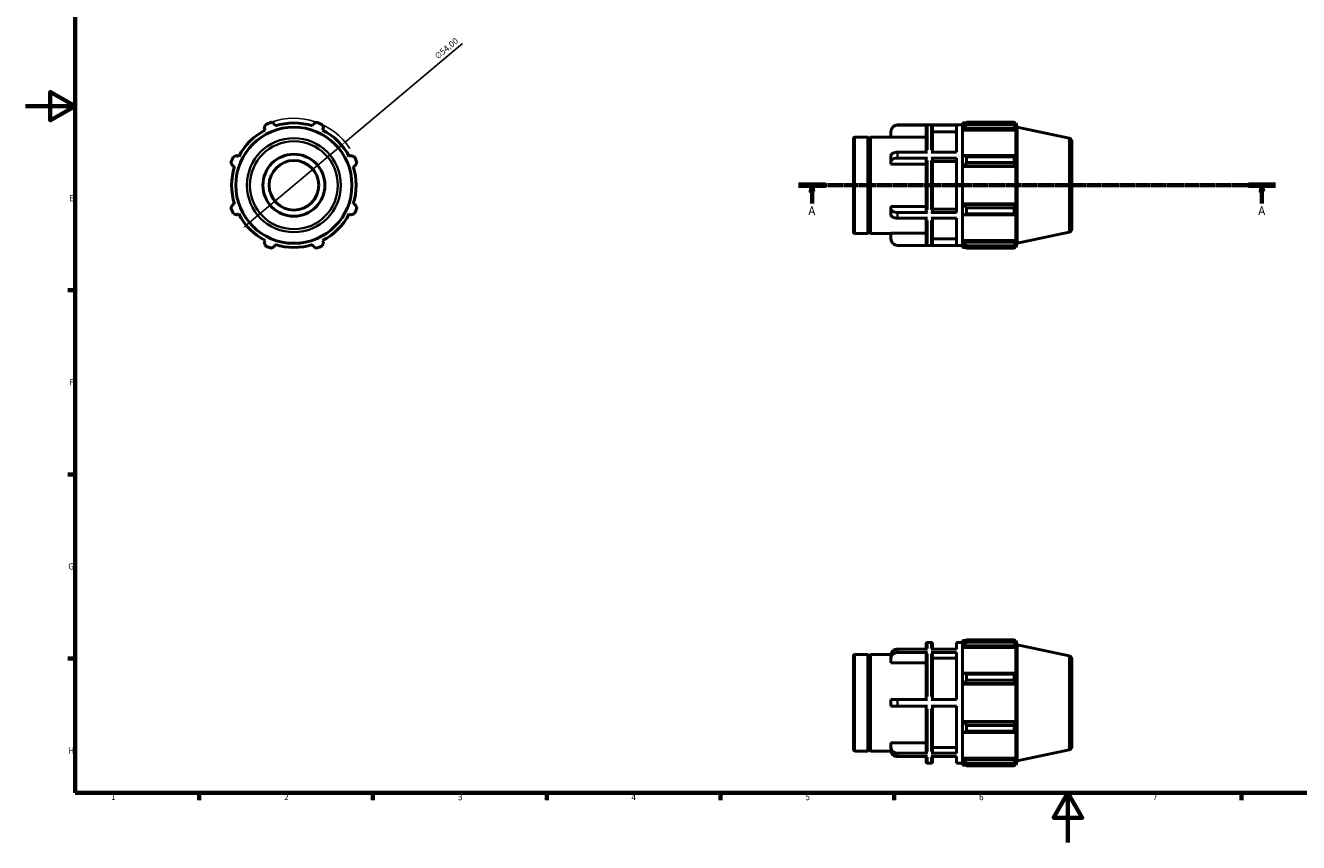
# Model space of a CAD drawing. Header units: millimetres. Extents: x 0 to 931, y 0 to 627.
# Tile 1 of 4: x 0 to 514, y 0 to 330. Entities that reach past the tile are written whole.
import ezdxf

# ---------------------------------------------------------------- set-up
doc = ezdxf.new("R2010")
doc.units = ezdxf.units.MM
doc.linetypes.add('CHAIN', pattern=[0.7087, 0.4724, -0.0591, 0.1181, -0.0591])
for name, color, linetype, lineweight in [('Border (ISO)', 7, 'Continuous', 70), ('Dimension (ISO)', 7, 'Continuous', 25), ('Section Line (ISO)', 7, 'CHAIN', 70), ('Visible (ISO)', 7, 'Continuous', 50), ('Visible Narrow (ISO)', 7, 'Continuous', 35)]:
    doc.layers.add(name, color=color, linetype=linetype, lineweight=lineweight)
doc.styles.add('Label Text (ISO)', font='tahoma.ttf')
doc.styles.add('Note Text (ISO)', font='tahoma.ttf')
doc.dimstyles.new('Default (ISO)', dxfattribs={"dimtxt": 2.5, "dimasz": 2.5, "dimexe": 3.175, "dimexo": 0, "dimgap": 0.762, "dimtad": 1, "dimrnd": 1e-08, "dimzin": 0, "dimtxsty": 'Note Text (ISO)', "dimcen": 0.09, "dimdle": 10, "dimclrd": 256, "dimclre": 256, "dimclrt": 232, "dimazin": 0, "dimtfac": 1.40208, "dimtmove": 0, "dimatfit": 3, "dimfxl": 1, "dimtolj": 1, "dimtzin": 0, "dimlwd": -1, "dimlwe": -1, "dimarcsym": 0})

# ---------------------------------------------------------------- blocks, each defined once
blk = doc.blocks.new('Borders Default Border')
at = {"layer": 'Border (ISO)'}
for p, q in [((20, 222.75), (17.1, 222.75)), ((20, 148.5), (17.1, 148.5)), ((20, 74.25), (17.1, 74.25)), ((70.08, 20), (70.08, 17.1)), ((140.17, 20), (140.17, 17.1)), ((210.25, 20), (210.25, 17.1)), ((280.33, 20), (280.33, 17.1)), ((350.42, 20), (350.42, 17.1)), ((490.58, 20), (490.58, 17.1))]:
    blk.add_line(p, q, dxfattribs=at)
at = {"layer": 'Border (ISO)', "flags": 128}
for points in [[(20, 20), (20, 574), (821, 574), (821, 20), (20, 20)], [(0, 297), (20, 297), (10, 302.77), (10, 291.23), (20, 297)], [(420.5, 0), (420.5, 20), (414.73, 10), (426.27, 10), (420.5, 20)]]:
    blk.add_lwpolyline(points, dxfattribs=at)
at = {"layer": 'Border (ISO)', "color": 232, "true_color": 0xca0064, "char_height": 2.5, "attachment_point": 7, "style": 'Note Text (ISO)'}
for s, insert in [('E', (17.64, 258.63)), ('F', (17.7, 184.38)), ('G', (17.31, 110.08)), ('H', (17.44, 35.88)), ('1', (34.48, 17.1)), ('2', (104.37, 17.1)), ('3', (174.43, 17.05)), ('4', (244.42, 17.1)), ('5', (314.64, 17.05)), ('6', (384.66, 17.05)), ('7', (454.77, 17.1))]:
    blk.add_mtext(s, dxfattribs=dict(at, insert=insert))
blk = doc.blocks.new('2dTransSection0')
at = {"layer": 'Section Line (ISO)', "linetype": 'CHAIN'}
blk.add_line((311.83, 265.11), (504.23, 265.11), dxfattribs=at)
at = {"layer": 'Section Line (ISO)', "linetype": 'Continuous', "lineweight": 140}
for p, q in [((311.83, 265.11), (322.73, 265.11)), ((493.33, 265.11), (504.23, 265.11))]:
    blk.add_line(p, q, dxfattribs=at)
at = {"layer": 'Section Line (ISO)', "linetype": 'Continuous'}
for p, q in [((317.28, 265.11), (316.78, 262.61)), ((316.78, 262.61), (317.78, 262.61)), ((317.28, 262.61), (317.28, 265.11)), ((317.78, 262.61), (317.28, 265.11)), ((317.28, 257.71), (317.28, 262.61)), ((498.78, 265.11), (498.28, 262.61)), ((498.28, 262.61), (499.28, 262.61)), ((498.78, 262.61), (498.78, 265.11)), ((499.28, 262.61), (498.78, 265.11)), ((498.78, 257.71), (498.78, 262.61))]:
    blk.add_line(p, q, dxfattribs=at)
at = {"layer": 'Section Line (ISO)', "linetype": 'Continuous', "flags": 128}
for points in [[(317.78, 262.61), (317.28, 265.11), (316.78, 262.61), (317.78, 262.61)], [(499.28, 262.61), (498.78, 265.11), (498.28, 262.61), (499.28, 262.61)]]:
    blk.add_lwpolyline(points, dxfattribs=at)
at = {"layer": 'Section Line (ISO)'}
for points in [[(317.78, 262.61), (317.28, 265.11), (316.78, 262.61), (317.78, 262.61)], [(499.28, 262.61), (498.78, 265.11), (498.28, 262.61), (499.28, 262.61)]]:
    blk.add_solid(points, dxfattribs=at)
at = {"layer": 'Section Line (ISO)', "char_height": 3.5, "attachment_point": 7, "style": 'Label Text (ISO)'}
for insert in [(315.79, 253.11), (497.29, 253.11)]:
    blk.add_mtext('A', dxfattribs=dict(at, insert=insert))
blk = doc.blocks.new('*D7')
at = {"layer": 'Defpoints', "color": 0, "transparency": 16777216}
for p in [(128.96, 282.47), (87.6, 247.74)]:
    blk.add_point(p, dxfattribs=at)
at = {"layer": 'Dimension (ISO)', "transparency": 16777216}
for p, q in [((128.96, 282.47), (176.35, 322.27)), ((89.52, 249.35), (127.04, 280.86))]:
    blk.add_line(p, q, dxfattribs=at)
blk.add_arc((108.28, 265.11), 27, 33.2827, 109.792, dxfattribs=at)
for points in [[(126.78, 281.18), (127.31, 280.54), (128.96, 282.47)], [(89.25, 249.67), (89.79, 249.03), (87.6, 247.74)]]:
    blk.add_solid(points, dxfattribs=at)
at = {"layer": 'Dimension (ISO)', "color": 232, "true_color": 0xca0064, "transparency": 16777216, "insert": (164.8, 317.76), "char_height": 2.5, "attachment_point": 1, "rotation": 40.0203, "style": 'Note Text (ISO)'}
blk.add_mtext('\\A1;∅54,00', dxfattribs=at)

msp = doc.modelspace()

# ---------------------------------------------------------------- linework, layer by layer
at = {"layer": 'Visible (ISO)'}
for p, q in [((96.313, 288.098), (96.687, 287.379)), ((100.731, 289.054), (100.487, 289.827)), ((116.076, 289.827), (115.832, 289.054)), ((119.876, 287.379), (120.25, 288.098)), ((351.817, 289.407), (378.031, 289.407)), ((363.865, 289.369), (351.817, 289.369)), ((363.365, 278.407), (363.365, 288.868)), ((375.517, 289.369), (365.379, 289.369)), ((365.879, 288.868), (365.879, 278.407)), ((375.517, 278.407), (375.517, 289.369)), ((378.031, 290.217), (378.031, 289.312)), ((378.031, 290.217), (379.181, 290.217)), ((378.571, 289.827), (378.031, 289.312)), ((378.031, 287.619), (378.031, 289.312)), ((378.031, 287.619), (378.571, 288.098)), ((378.031, 287.379), (378.031, 287.619)), ((378.571, 288.098), (399.221, 288.098)), ((379.651, 290.512), (379.651, 289.535)), ((379.651, 290.512), (398.87, 290.512)), ((398.87, 289.535), (379.651, 289.535)), ((398.87, 289.535), (398.87, 290.512)), ((399.023, 290.217), (399.484, 290.217)), ((399.484, 289.054), (399.221, 289.827)), ((399.221, 288.098), (399.484, 287.379)), ((400.031, 288.533), (399.484, 290.217)), ((399.484, 289.054), (399.484, 290.217)), ((400.031, 241.68), (400.031, 288.533)), ((421.041, 284.067), (400.031, 288.533)), ((334.031, 246.167), (334.031, 284.047)), ((334.531, 284.547), (339.831, 284.547)), ((339.831, 245.667), (339.831, 284.547)), ((340.331, 284.047), (339.831, 284.547)), ((340.331, 284.047), (340.831, 284.547)), ((340.331, 246.167), (340.331, 284.047)), ((340.831, 245.667), (340.831, 284.547)), ((340.831, 284.547), (349.117, 284.547)), ((349.117, 286.664), (349.117, 286.707)), ((349.117, 284.5), (349.117, 286.664)), ((363.365, 284.5), (349.117, 284.5)), ((375.517, 286.664), (365.879, 286.664)), ((378.031, 287.379), (378.031, 276.826)), ((378.031, 287.379), (399.484, 287.379)), ((399.484, 276.701), (399.484, 287.379)), ((422.031, 282.844), (422.031, 247.369)), ((363.865, 278.407), (351.817, 278.407)), ((375.517, 278.407), (365.379, 278.407)), ((83.561, 272.901), (84.333, 272.657)), ((86.008, 276.701), (85.29, 277.075)), ((131.273, 277.075), (130.554, 276.701)), ((132.229, 272.657), (133.002, 272.901)), ((349.117, 274.716), (349.117, 277.055)), ((349.117, 273.634), (349.117, 274.716)), ((363.365, 273.634), (349.117, 273.634)), ((363.865, 276.069), (351.817, 276.069)), ((363.365, 254.395), (363.365, 275.818)), ((375.517, 276.069), (365.379, 276.069)), ((365.879, 275.818), (365.879, 254.395)), ((375.517, 274.716), (365.879, 274.716)), ((375.517, 254.144), (375.517, 276.069)), ((378.571, 277.075), (378.031, 276.826)), ((378.031, 272.738), (378.031, 276.826)), ((378.031, 272.738), (378.571, 272.901)), ((378.031, 272.657), (378.031, 272.738)), ((378.031, 272.657), (378.031, 257.556)), ((378.031, 272.657), (399.484, 272.657)), ((399.221, 277.075), (378.571, 277.075)), ((378.571, 272.901), (399.221, 272.901)), ((379.651, 276.606), (379.651, 274.249)), ((379.651, 276.606), (398.87, 276.606)), ((398.87, 274.249), (379.651, 274.249)), ((398.87, 274.249), (398.87, 276.606)), ((399.484, 276.701), (399.221, 277.075)), ((399.221, 272.901), (399.484, 272.657)), ((399.484, 257.556), (399.484, 272.657)), ((84.333, 257.556), (83.561, 257.312)), ((133.002, 257.312), (132.229, 257.556)), ((378.031, 257.475), (378.031, 257.556)), ((378.031, 257.556), (399.484, 257.556)), ((378.571, 257.312), (378.031, 257.475)), ((378.031, 253.387), (378.031, 257.475)), ((399.221, 257.312), (378.571, 257.312)), ((399.484, 257.556), (399.221, 257.312)), ((85.29, 253.138), (86.008, 253.512)), ((130.554, 253.512), (131.273, 253.138)), ((349.117, 255.497), (349.117, 256.579)), ((349.117, 256.579), (363.365, 256.579)), ((349.117, 253.159), (349.117, 255.497)), ((363.865, 254.144), (351.817, 254.144)), ((363.865, 251.806), (351.817, 251.806)), ((363.365, 241.345), (363.365, 251.806)), ((375.517, 254.144), (365.379, 254.144)), ((375.517, 251.806), (365.379, 251.806)), ((365.879, 255.497), (375.517, 255.497)), ((365.879, 251.806), (365.879, 241.345)), ((375.517, 240.844), (375.517, 251.806)), ((378.031, 253.387), (378.571, 253.138)), ((378.031, 253.387), (378.031, 242.834)), ((378.571, 253.138), (399.221, 253.138)), ((379.651, 255.964), (379.651, 253.607)), ((379.651, 255.964), (398.87, 255.964)), ((398.87, 253.607), (379.651, 253.607)), ((398.87, 253.607), (398.87, 255.964)), ((399.221, 253.138), (399.484, 253.512)), ((399.484, 242.834), (399.484, 253.512)), ((96.687, 242.834), (96.313, 242.115)), ((120.25, 242.115), (119.876, 242.834)), ((334.531, 245.667), (339.831, 245.667)), ((340.331, 246.167), (339.831, 245.667)), ((340.331, 246.167), (340.831, 245.667)), ((340.831, 245.667), (349.117, 245.667)), ((349.117, 243.549), (349.117, 245.713)), ((349.117, 245.713), (363.365, 245.713)), ((349.117, 243.507), (349.117, 243.549)), ((365.879, 243.549), (375.517, 243.549)), ((378.031, 242.594), (378.031, 242.834)), ((378.031, 242.834), (399.484, 242.834)), ((378.031, 240.901), (378.031, 242.594)), ((378.571, 242.115), (378.031, 242.594)), ((399.221, 242.115), (378.571, 242.115)), ((399.484, 242.834), (399.221, 242.115)), ((400.031, 241.68), (399.484, 239.997)), ((421.041, 246.146), (400.031, 241.68)), ((100.487, 240.386), (100.731, 241.159)), ((115.832, 241.159), (116.076, 240.386)), ((363.865, 240.844), (351.817, 240.844)), ((351.817, 240.807), (378.031, 240.807)), ((375.517, 240.844), (365.379, 240.844)), ((378.031, 240.901), (378.571, 240.386)), ((378.031, 240.901), (378.031, 239.997)), ((378.031, 239.997), (379.181, 239.997)), ((379.651, 240.678), (379.651, 239.701)), ((379.651, 240.678), (398.87, 240.678)), ((398.87, 239.701), (379.651, 239.701)), ((398.87, 239.701), (398.87, 240.678)), ((399.023, 239.997), (399.484, 239.997)), ((399.221, 240.386), (399.484, 241.159)), ((399.484, 239.997), (399.484, 241.159)), ((363.865, 78.037), (351.817, 78.037)), ((363.365, 78.037), (363.365, 80.15)), ((363.865, 80.65), (365.379, 80.65)), ((375.517, 78.037), (365.379, 78.037)), ((365.879, 80.15), (365.879, 78.037)), ((375.517, 78.037), (375.517, 80.65)), ((375.517, 80.65), (378.031, 80.65)), ((378.031, 81.46), (378.031, 80.555)), ((378.031, 81.46), (379.181, 81.46)), ((378.571, 81.07), (378.031, 80.555)), ((378.031, 78.862), (378.031, 80.555)), ((378.031, 78.862), (378.571, 79.341)), ((378.031, 78.622), (378.031, 78.862)), ((378.031, 78.622), (378.031, 68.069)), ((378.031, 78.622), (399.484, 78.622)), ((378.571, 79.341), (399.221, 79.341)), ((379.651, 81.755), (379.651, 80.778)), ((379.651, 81.755), (398.87, 81.755)), ((398.87, 80.778), (379.651, 80.778)), ((398.87, 80.778), (398.87, 81.755)), ((399.023, 81.46), (399.484, 81.46)), ((399.484, 80.297), (399.221, 81.07)), ((399.221, 79.341), (399.484, 78.622)), ((400.031, 79.776), (399.484, 81.46)), ((399.484, 80.297), (399.484, 81.46)), ((399.484, 67.944), (399.484, 78.622)), ((400.031, 32.923), (400.031, 79.776)), ((421.041, 75.31), (400.031, 79.776)), ((334.031, 37.41), (334.031, 75.29)), ((334.531, 75.79), (339.831, 75.79)), ((339.831, 36.91), (339.831, 75.79)), ((340.331, 75.29), (339.831, 75.79)), ((340.331, 75.29), (340.831, 75.79)), ((340.331, 37.41), (340.331, 75.29)), ((340.831, 36.91), (340.831, 75.79)), ((340.831, 75.79), (349.119, 75.79)), ((349.117, 74.344), (349.117, 75.694)), ((349.117, 72.47), (349.117, 74.344)), ((363.365, 72.47), (349.117, 72.47)), ((363.865, 76.687), (351.817, 76.687)), ((363.365, 57.7), (363.365, 76.253)), ((375.517, 76.687), (365.379, 76.687)), ((365.879, 76.253), (365.879, 57.7)), ((375.517, 74.344), (365.879, 74.344)), ((375.517, 57.7), (375.517, 76.687)), ((422.031, 74.087), (422.031, 38.612)), ((378.571, 68.318), (378.031, 68.069)), ((378.031, 63.982), (378.031, 68.069)), ((399.221, 68.318), (378.571, 68.318)), ((379.651, 67.849), (379.651, 65.492)), ((379.651, 67.849), (398.87, 67.849)), ((398.87, 65.492), (398.87, 67.849)), ((399.484, 67.944), (399.221, 68.318)), ((378.031, 63.982), (378.571, 64.144)), ((378.031, 63.9), (378.031, 63.982)), ((378.031, 63.9), (378.031, 48.799)), ((378.031, 63.9), (399.484, 63.9)), ((378.571, 64.144), (399.221, 64.144)), ((398.87, 65.492), (379.651, 65.492)), ((399.221, 64.144), (399.484, 63.9)), ((399.484, 48.799), (399.484, 63.9)), ((349.117, 55), (349.117, 57.7)), ((363.865, 57.7), (351.817, 57.7)), ((365.379, 57.7), (375.517, 57.7)), ((363.865, 55), (351.817, 55)), ((363.365, 36.446), (363.365, 55)), ((375.517, 55), (365.379, 55)), ((365.879, 55), (365.879, 36.446)), ((375.517, 36.013), (375.517, 55)), ((378.031, 48.718), (378.031, 48.799)), ((378.031, 48.799), (399.484, 48.799)), ((378.031, 44.63), (378.031, 48.718)), ((378.571, 48.555), (378.031, 48.718)), ((399.221, 48.555), (378.571, 48.555)), ((379.651, 47.207), (379.651, 44.85)), ((379.651, 47.207), (398.87, 47.207)), ((398.87, 44.85), (398.87, 47.207)), ((399.484, 48.799), (399.221, 48.555)), ((378.031, 44.63), (378.031, 34.077)), ((378.031, 44.63), (378.571, 44.381)), ((378.571, 44.381), (399.221, 44.381)), ((398.87, 44.85), (379.651, 44.85)), ((399.221, 44.381), (399.484, 44.755)), ((399.484, 34.077), (399.484, 44.755)), ((334.531, 36.91), (339.831, 36.91)), ((340.331, 37.41), (339.831, 36.91)), ((340.331, 37.41), (340.831, 36.91)), ((340.831, 36.91), (349.119, 36.91)), ((349.117, 38.355), (349.117, 40.23)), ((349.117, 40.23), (363.365, 40.23)), ((349.117, 37.005), (349.117, 38.355)), ((363.865, 36.013), (351.817, 36.013)), ((375.517, 36.013), (365.379, 36.013)), ((365.879, 38.355), (375.517, 38.355)), ((421.041, 37.389), (400.031, 32.923)), ((363.865, 34.663), (351.817, 34.663)), ((363.365, 32.55), (363.365, 34.663)), ((363.865, 32.05), (365.379, 32.05)), ((375.517, 34.663), (365.379, 34.663)), ((365.879, 34.663), (365.879, 32.55)), ((375.517, 32.05), (375.517, 34.663)), ((375.517, 32.05), (378.031, 32.05)), ((378.031, 33.837), (378.031, 34.077)), ((378.031, 34.077), (399.484, 34.077)), ((378.031, 32.144), (378.031, 33.837)), ((378.571, 33.358), (378.031, 33.837)), ((378.031, 32.144), (378.031, 31.24)), ((378.031, 32.144), (378.571, 31.629)), ((378.031, 31.24), (379.181, 31.24)), ((399.221, 33.358), (378.571, 33.358)), ((379.651, 31.921), (379.651, 30.945)), ((379.651, 31.921), (398.87, 31.921)), ((398.87, 30.945), (379.651, 30.945)), ((398.87, 30.945), (398.87, 31.921)), ((399.023, 31.24), (399.484, 31.24)), ((399.484, 34.077), (399.221, 33.358)), ((399.221, 31.629), (399.484, 32.402)), ((400.031, 32.923), (399.484, 31.24)), ((399.484, 31.24), (399.484, 32.402))]:
    msp.add_line(p, q, dxfattribs=at)
for radius in [23.426, 12.5, 10]:
    msp.add_circle((108.281, 265.107), radius, dxfattribs=at)
for centre, radius, start, end in [((108.281, 265.107), 27, 109.79198, 115.20802), ((108.281, 265.107), 25.11, 72.5, 107.5), ((108.281, 265.107), 27, 64.79198, 70.20802), ((351.817, 286.707), 2.7, 90, 180), ((108.281, 265.107), 25.11, 117.5, 152.5), ((108.281, 265.107), 25.11, 27.5, 62.5), ((334.531, 284.047), 0.5, 90, 180), ((420.781, 282.844), 1.25, 0, 78), ((108.281, 265.107), 27, 154.79198, 160.20802), ((108.281, 265.107), 25.11, 162.5, 197.5), ((108.281, 265.107), 25.11, 342.5, 17.5), ((108.281, 265.107), 27, 19.79198, 25.20802), ((108.281, 265.107), 27, 199.79198, 205.20802), ((108.281, 265.107), 25.11, 207.5, 242.5), ((108.281, 265.107), 25.11, 297.5, 332.5), ((108.281, 265.107), 27, 334.79198, 340.20802), ((420.781, 247.369), 1.25, 282, 0), ((334.531, 246.167), 0.5, 180, 270), ((351.817, 243.507), 2.7, 180, 270), ((108.281, 265.107), 27, 244.79198, 250.20802), ((108.281, 265.107), 25.11, 252.5, 287.5), ((108.281, 265.107), 27, 289.79198, 295.20802), ((363.865, 80.15), 0.5, 90, 180), ((365.379, 80.15), 0.5, 0, 90), ((334.531, 75.29), 0.5, 90, 180), ((420.781, 74.087), 1.25, 0, 78), ((334.531, 37.41), 0.5, 180, 270), ((420.781, 38.612), 1.25, 282, 0), ((363.865, 32.55), 0.5, 180, 270), ((365.379, 32.55), 0.5, 270, 0)]:
    msp.add_arc(centre, radius, start, end, dxfattribs=at)
for points, weights in [([(96.313, 288.098), (96.543, 288.802), (96.782, 289.535)], [1.00219828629, 1.00150740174, 1]), ([(99.139, 290.512), (99.827, 290.162), (100.487, 289.827)], [1, 1.00150740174, 1.00219828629]), ([(116.076, 289.827), (116.736, 290.162), (117.424, 290.512)], [1.00219828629, 1.00150740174, 1]), ([(119.781, 289.535), (120.02, 288.802), (120.25, 288.098)], [1, 1.00150740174, 1.00219828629]), ([(379.651, 290.512), (379.09, 290.162), (378.571, 289.827)], [1.01418831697, 1.01016216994, 1.00533065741]), ([(378.571, 288.098), (379.09, 288.802), (379.651, 289.535)], [1.00533065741, 1.01016216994, 1.01418831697]), ([(398.87, 290.512), (399.053, 290.162), (399.221, 289.827)], [1, 1.00150740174, 1.00219828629]), ([(399.221, 288.098), (399.053, 288.802), (398.87, 289.535)], [1.00219828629, 1.00150740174, 1]), ([(83.561, 272.901), (83.226, 273.561), (82.876, 274.249)], [1.00219828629, 1.00150740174, 1]), ([(83.853, 276.606), (84.586, 276.845), (85.29, 277.075)], [1, 1.00150740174, 1.00219828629]), ([(131.273, 277.075), (131.977, 276.845), (132.71, 276.606)], [1.00219828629, 1.00150740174, 1]), ([(133.686, 274.249), (133.337, 273.561), (133.002, 272.901)], [1, 1.00150740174, 1.00219828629]), ([(379.651, 276.606), (379.09, 276.845), (378.571, 277.075)], [1.01418831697, 1.01016216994, 1.00533065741]), ([(378.571, 272.901), (379.09, 273.561), (379.651, 274.249)], [1.00533065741, 1.01016216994, 1.01418831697]), ([(398.87, 276.606), (399.053, 276.845), (399.221, 277.075)], [1, 1.00150740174, 1.00219828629]), ([(399.221, 272.901), (399.053, 273.561), (398.87, 274.249)], [1.00219828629, 1.00150740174, 1]), ([(82.876, 255.964), (83.226, 256.652), (83.561, 257.312)], [1, 1.00150740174, 1.00219828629]), ([(133.002, 257.312), (133.337, 256.652), (133.686, 255.964)], [1.00219828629, 1.00150740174, 1]), ([(379.651, 255.964), (379.09, 256.652), (378.571, 257.312)], [1.01418831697, 1.01016216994, 1.00533065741]), ([(398.87, 255.964), (399.053, 256.652), (399.221, 257.312)], [1, 1.00150740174, 1.00219828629]), ([(85.29, 253.138), (84.586, 253.368), (83.853, 253.607)], [1.00219828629, 1.00150740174, 1]), ([(132.71, 253.607), (131.977, 253.368), (131.273, 253.138)], [1, 1.00150740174, 1.00219828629]), ([(378.571, 253.138), (379.09, 253.368), (379.651, 253.607)], [1.00533065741, 1.01016216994, 1.01418831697]), ([(399.221, 253.138), (399.053, 253.368), (398.87, 253.607)], [1.00219828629, 1.00150740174, 1]), ([(96.782, 240.678), (96.543, 241.411), (96.313, 242.115)], [1, 1.00150740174, 1.00219828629]), ([(120.25, 242.115), (120.02, 241.411), (119.781, 240.678)], [1.00219828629, 1.00150740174, 1]), ([(379.651, 240.678), (379.09, 241.411), (378.571, 242.115)], [1.01418831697, 1.01016216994, 1.00533065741]), ([(398.87, 240.678), (399.053, 241.411), (399.221, 242.115)], [1, 1.00150740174, 1.00219828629]), ([(100.487, 240.386), (99.827, 240.051), (99.139, 239.701)], [1.00219828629, 1.00150740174, 1]), ([(117.424, 239.701), (116.736, 240.051), (116.076, 240.386)], [1, 1.00150740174, 1.00219828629]), ([(378.571, 240.386), (379.09, 240.051), (379.651, 239.701)], [1.00533065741, 1.01016216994, 1.01418831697]), ([(399.221, 240.386), (399.053, 240.051), (398.87, 239.701)], [1.00219828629, 1.00150740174, 1]), ([(379.651, 81.755), (379.09, 81.405), (378.571, 81.07)], [1.01418831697, 1.01016216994, 1.00533065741]), ([(378.571, 79.341), (379.09, 80.045), (379.651, 80.778)], [1.00533065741, 1.01016216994, 1.01418831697]), ([(398.87, 81.755), (399.053, 81.405), (399.221, 81.07)], [1, 1.00150740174, 1.00219828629]), ([(399.221, 79.341), (399.053, 80.045), (398.87, 80.778)], [1.00219828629, 1.00150740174, 1]), ([(379.651, 67.849), (379.09, 68.088), (378.571, 68.318)], [1.01418831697, 1.01016216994, 1.00533065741]), ([(398.87, 67.849), (399.053, 68.088), (399.221, 68.318)], [1, 1.00150740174, 1.00219828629]), ([(378.571, 64.144), (379.09, 64.804), (379.651, 65.492)], [1.00533065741, 1.01016216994, 1.01418831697]), ([(399.221, 64.144), (399.053, 64.804), (398.87, 65.492)], [1.00219828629, 1.00150740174, 1]), ([(379.651, 47.207), (379.09, 47.895), (378.571, 48.555)], [1.01418831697, 1.01016216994, 1.00533065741]), ([(398.87, 47.207), (399.053, 47.895), (399.221, 48.555)], [1, 1.00150740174, 1.00219828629]), ([(378.571, 44.381), (379.09, 44.611), (379.651, 44.85)], [1.00533065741, 1.01016216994, 1.01418831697]), ([(399.221, 44.381), (399.053, 44.611), (398.87, 44.85)], [1.00219828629, 1.00150740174, 1]), ([(379.651, 31.921), (379.09, 32.654), (378.571, 33.358)], [1.01418831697, 1.01016216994, 1.00533065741]), ([(378.571, 31.629), (379.09, 31.294), (379.651, 30.945)], [1.00533065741, 1.01016216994, 1.01418831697]), ([(398.87, 31.921), (399.053, 32.654), (399.221, 33.358)], [1, 1.00150740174, 1.00219828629]), ([(399.221, 31.629), (399.053, 31.294), (398.87, 30.945)], [1.00219828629, 1.00150740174, 1])]:
    msp.add_rational_spline(points, weights, degree=2, dxfattribs=at)
for points, knots in [([(349.117, 286.664), (349.117, 286.998), (349.195, 287.392), (349.45, 288.008), (349.673, 288.342), (350.144, 288.813), (350.476, 289.036), (351.092, 289.291), (351.484, 289.369), (351.817, 289.369)], [-0.40021406, -0.40021406, -0.40021406, -0.40021406, -0.30000198, -0.30000198, -0.19990279, -0.19990279, -0.09991183, -0.09991183, 0, 0, 0, 0]), ([(363.365, 288.868), (363.365, 288.93), (363.379, 289.003), (363.426, 289.117), (363.467, 289.179), (363.555, 289.266), (363.616, 289.307), (363.73, 289.355), (363.803, 289.369), (363.865, 289.369)], [0.22232467, 0.22232467, 0.22232467, 0.22232467, 0.240875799, 0.240875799, 0.259411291, 0.259411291, 0.277928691, 0.277928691, 0.296431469, 0.296431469, 0.296431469, 0.296431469]), ([(365.379, 289.369), (365.441, 289.369), (365.513, 289.355), (365.627, 289.307), (365.689, 289.266), (365.776, 289.179), (365.817, 289.117), (365.864, 289.003), (365.879, 288.93), (365.879, 288.868)], [0, 0, 0, 0, 0.018502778, 0.018502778, 0.037020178, 0.037020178, 0.055555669, 0.055555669, 0.074106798, 0.074106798, 0.074106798, 0.074106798]), ([(351.817, 278.407), (351.484, 278.407), (351.092, 278.368), (350.476, 278.24), (350.144, 278.129), (349.673, 277.893), (349.45, 277.727), (349.195, 277.418), (349.117, 277.222), (349.117, 277.055)], [0, 0, 0, 0, 0.09991183, 0.09991183, 0.19990279, 0.19990279, 0.30000198, 0.30000198, 0.40021406, 0.40021406, 0.40021406, 0.40021406]), ([(349.117, 274.716), (349.117, 274.883), (349.195, 275.08), (349.45, 275.388), (349.673, 275.555), (350.144, 275.791), (350.476, 275.902), (351.092, 276.03), (351.484, 276.069), (351.817, 276.069)], [-0.40021406, -0.40021406, -0.40021406, -0.40021406, -0.30000198, -0.30000198, -0.19990279, -0.19990279, -0.09991183, -0.09991183, 0, 0, 0, 0]), ([(363.865, 276.069), (363.803, 276.069), (363.73, 276.061), (363.616, 276.038), (363.555, 276.017), (363.467, 275.973), (363.426, 275.943), (363.379, 275.886), (363.365, 275.849), (363.365, 275.818)], [0, 0, 0, 0, 0.018502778, 0.018502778, 0.037020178, 0.037020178, 0.055555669, 0.055555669, 0.074106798, 0.074106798, 0.074106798, 0.074106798]), ([(365.879, 275.818), (365.879, 275.849), (365.864, 275.886), (365.817, 275.943), (365.776, 275.973), (365.689, 276.017), (365.627, 276.038), (365.513, 276.061), (365.441, 276.069), (365.379, 276.069)], [-0.074106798, -0.074106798, -0.074106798, -0.074106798, -0.055555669, -0.055555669, -0.037020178, -0.037020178, -0.018502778, -0.018502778, 0, 0, 0, 0]), ([(351.817, 254.144), (351.484, 254.144), (351.092, 254.183), (350.476, 254.311), (350.144, 254.422), (349.673, 254.658), (349.45, 254.825), (349.195, 255.133), (349.117, 255.33), (349.117, 255.497)], [0, 0, 0, 0, 0.09991183, 0.09991183, 0.19990279, 0.19990279, 0.30000198, 0.30000198, 0.40021406, 0.40021406, 0.40021406, 0.40021406]), ([(349.117, 253.159), (349.117, 252.991), (349.195, 252.795), (349.45, 252.486), (349.673, 252.32), (350.144, 252.084), (350.476, 251.973), (351.092, 251.845), (351.484, 251.806), (351.817, 251.806)], [-0.40021406, -0.40021406, -0.40021406, -0.40021406, -0.30000198, -0.30000198, -0.19990279, -0.19990279, -0.09991183, -0.09991183, 0, 0, 0, 0]), ([(363.365, 254.395), (363.365, 254.364), (363.379, 254.328), (363.426, 254.27), (363.467, 254.24), (363.555, 254.196), (363.616, 254.175), (363.73, 254.152), (363.803, 254.144), (363.865, 254.144)], [-0.074106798, -0.074106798, -0.074106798, -0.074106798, -0.055555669, -0.055555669, -0.037020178, -0.037020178, -0.018502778, -0.018502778, 0, 0, 0, 0]), ([(365.379, 254.144), (365.441, 254.144), (365.513, 254.152), (365.627, 254.175), (365.689, 254.196), (365.776, 254.24), (365.817, 254.27), (365.864, 254.328), (365.879, 254.364), (365.879, 254.395)], [0, 0, 0, 0, 0.018502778, 0.018502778, 0.037020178, 0.037020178, 0.055555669, 0.055555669, 0.074106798, 0.074106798, 0.074106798, 0.074106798]), ([(351.817, 240.844), (351.484, 240.844), (351.092, 240.922), (350.476, 241.177), (350.144, 241.4), (349.673, 241.872), (349.45, 242.205), (349.195, 242.822), (349.117, 243.215), (349.117, 243.549)], [0, 0, 0, 0, 0.09991183, 0.09991183, 0.19990279, 0.19990279, 0.30000198, 0.30000198, 0.40021406, 0.40021406, 0.40021406, 0.40021406]), ([(363.365, 241.345), (363.365, 241.283), (363.379, 241.21), (363.426, 241.096), (363.467, 241.034), (363.555, 240.947), (363.616, 240.906), (363.73, 240.859), (363.803, 240.844), (363.865, 240.844)], [-0.074106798, -0.074106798, -0.074106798, -0.074106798, -0.055555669, -0.055555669, -0.037020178, -0.037020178, -0.018502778, -0.018502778, 0, 0, 0, 0]), ([(365.379, 240.844), (365.441, 240.844), (365.513, 240.859), (365.627, 240.906), (365.689, 240.947), (365.776, 241.034), (365.817, 241.096), (365.864, 241.21), (365.879, 241.283), (365.879, 241.345)], [0, 0, 0, 0, 0.018502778, 0.018502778, 0.037020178, 0.037020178, 0.055555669, 0.055555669, 0.074106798, 0.074106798, 0.074106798, 0.074106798]), ([(351.817, 78.037), (351.484, 78.037), (351.092, 77.969), (350.476, 77.748), (350.144, 77.555), (349.673, 77.147), (349.45, 76.858), (349.195, 76.324), (349.117, 75.983), (349.117, 75.694)], [0, 0, 0, 0, 0.09991183, 0.09991183, 0.19990279, 0.19990279, 0.30000198, 0.30000198, 0.40021406, 0.40021406, 0.40021406, 0.40021406]), ([(349.117, 74.344), (349.117, 74.633), (349.195, 74.974), (349.45, 75.508), (349.673, 75.797), (350.144, 76.205), (350.476, 76.398), (351.092, 76.619), (351.484, 76.687), (351.817, 76.687)], [-0.40021406, -0.40021406, -0.40021406, -0.40021406, -0.30000198, -0.30000198, -0.19990279, -0.19990279, -0.09991183, -0.09991183, 0, 0, 0, 0]), ([(363.865, 76.687), (363.803, 76.687), (363.73, 76.674), (363.616, 76.633), (363.555, 76.597), (363.467, 76.522), (363.426, 76.468), (363.379, 76.369), (363.365, 76.306), (363.365, 76.253)], [0, 0, 0, 0, 0.018502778, 0.018502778, 0.037020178, 0.037020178, 0.055555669, 0.055555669, 0.074106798, 0.074106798, 0.074106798, 0.074106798]), ([(365.879, 76.253), (365.879, 76.306), (365.864, 76.369), (365.817, 76.468), (365.776, 76.522), (365.689, 76.597), (365.627, 76.633), (365.513, 76.674), (365.441, 76.687), (365.379, 76.687)], [-0.074106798, -0.074106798, -0.074106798, -0.074106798, -0.055555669, -0.055555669, -0.037020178, -0.037020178, -0.018502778, -0.018502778, 0, 0, 0, 0]), ([(351.817, 57.7), (351.484, 57.7), (351.092, 57.7), (350.476, 57.7), (350.144, 57.7), (349.673, 57.7), (349.45, 57.7), (349.195, 57.7), (349.117, 57.7), (349.117, 57.7)], [0, 0, 0, 0, 0.09991183, 0.09991183, 0.19990279, 0.19990279, 0.30000198, 0.30000198, 0.40021406, 0.40021406, 0.40021406, 0.40021406]), ([(349.117, 55), (349.117, 55), (349.195, 55), (349.45, 55), (349.673, 55), (350.144, 55), (350.476, 55), (351.092, 55), (351.484, 55), (351.817, 55)], [-0.40021406, -0.40021406, -0.40021406, -0.40021406, -0.30000198, -0.30000198, -0.19990279, -0.19990279, -0.09991183, -0.09991183, 0, 0, 0, 0]), ([(351.817, 36.013), (351.484, 36.013), (351.092, 36.08), (350.476, 36.301), (350.144, 36.494), (349.673, 36.903), (349.45, 37.191), (349.195, 37.725), (349.117, 38.066), (349.117, 38.355)], [0, 0, 0, 0, 0.09991183, 0.09991183, 0.19990279, 0.19990279, 0.30000198, 0.30000198, 0.40021406, 0.40021406, 0.40021406, 0.40021406]), ([(349.117, 37.005), (349.117, 36.716), (349.195, 36.375), (349.45, 35.841), (349.673, 35.553), (350.144, 35.144), (350.476, 34.951), (351.092, 34.73), (351.484, 34.663), (351.817, 34.663)], [-0.40021406, -0.40021406, -0.40021406, -0.40021406, -0.30000198, -0.30000198, -0.19990279, -0.19990279, -0.09991183, -0.09991183, 0, 0, 0, 0]), ([(363.365, 36.446), (363.365, 36.393), (363.379, 36.33), (363.426, 36.231), (363.467, 36.177), (363.555, 36.102), (363.616, 36.066), (363.73, 36.025), (363.803, 36.013), (363.865, 36.013)], [-0.074106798, -0.074106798, -0.074106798, -0.074106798, -0.055555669, -0.055555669, -0.037020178, -0.037020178, -0.018502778, -0.018502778, 0, 0, 0, 0]), ([(365.379, 36.013), (365.441, 36.013), (365.513, 36.025), (365.627, 36.066), (365.689, 36.102), (365.776, 36.177), (365.817, 36.231), (365.864, 36.33), (365.879, 36.393), (365.879, 36.446)], [0, 0, 0, 0, 0.018502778, 0.018502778, 0.037020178, 0.037020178, 0.055555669, 0.055555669, 0.074106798, 0.074106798, 0.074106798, 0.074106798])]:
    msp.add_open_spline(points, degree=3, knots=knots, dxfattribs=at)
at = {"layer": 'Visible Narrow (ISO)'}
for p, q in [((351.817, 289.406), (351.817, 289.373)), ((363.865, 289.279), (363.865, 279.344)), ((365.379, 279.344), (365.379, 289.279)), ((334.531, 284.307), (334.531, 245.906)), ((421.041, 246.38), (421.041, 283.834)), ((351.817, 278.294), (351.817, 276.189)), ((363.865, 275.042), (363.865, 255.171)), ((365.379, 255.171), (365.379, 275.042)), ((351.817, 254.024), (351.817, 251.919)), ((363.865, 250.869), (363.865, 240.934)), ((365.379, 240.934), (365.379, 250.869)), ((351.817, 240.84), (351.817, 240.807)), ((351.817, 77.975), (351.817, 76.76)), ((363.865, 80.643), (363.865, 78.287)), ((365.379, 78.287), (365.379, 80.643)), ((334.531, 75.55), (334.531, 37.149)), ((363.865, 76.042), (363.865, 58.833)), ((365.379, 58.833), (365.379, 76.042)), ((421.041, 37.623), (421.041, 75.077)), ((351.817, 57.565), (351.817, 55.135)), ((363.865, 53.866), (363.865, 36.657)), ((365.379, 36.657), (365.379, 53.866)), ((351.817, 35.939), (351.817, 34.724)), ((363.865, 34.412), (363.865, 32.056)), ((365.379, 32.056), (365.379, 34.412))]:
    msp.add_line(p, q, dxfattribs=at)
for radius in [18.96, 17.738]:
    msp.add_circle((108.281, 265.107), radius, dxfattribs=at)

# ---------------------------------------------------------------- block references
msp.add_blockref('Borders Default Border', (0, 0))
at = {"layer": 'Section Line (ISO)'}
msp.add_blockref('2dTransSection0', (0, 0), dxfattribs=at)

# ---------------------------------------------------------------- dimensions: what is measured, and where the dimension line sits
at = {"layer": 'Dimension (ISO)'}
dim = msp.add_diameter_dim_2p(p1=(87.604, 247.744), p2=(128.958, 282.469), dimstyle='Default (ISO)', override={"dimdec": 2, "dimlfac": 1, "dimtp": 0, "dimtm": 0, "dimtdec": 2, "dimatfit": 2}, dxfattribs=at)
dim.commit()
dim.dimension.update_dxf_attribs({"geometry": '*D7', "text_midpoint": (171.563, 318.244), "dimtype": 163})

doc.saveas('drawing.dxf')
